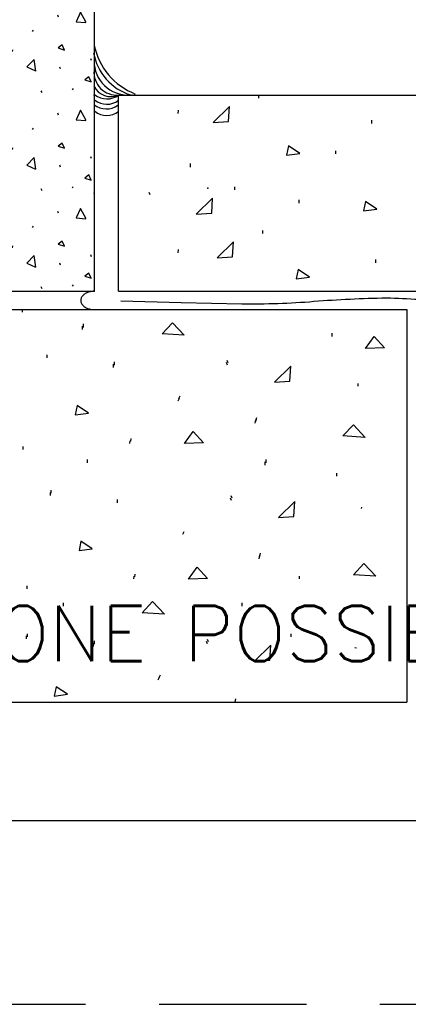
# Model space of a CAD drawing. Extents: x -4.7 to 12.3, y -5.1 to 5.9.
# Tile 14 of 24: x 5.559 to 6.219, y -5.122 to -3.449. Entities that reach past the tile are written whole.
import ezdxf
from ezdxf.enums import TextEntityAlignment as Align

# ---------------------------------------------------------------- set-up
doc = ezdxf.new("R2010")
doc.units = 0
doc.linetypes.add('HIDDEN', pattern=[0.375, 0.25, -0.125])
doc.layers.get('0').update_dxf_attribs({"linetype": 'CONTINUOUS'})
for name, color, linetype in [('29', 7, 'CONTINUOUS'), ('31', 7, 'CONTINUOUS'), ('32', 7, 'CONTINUOUS'), ('35', 7, 'CONTINUOUS'), ('50', 7, 'CONTINUOUS')]:
    doc.layers.add(name, color=color, linetype=linetype)
doc.styles.add('ROMANS', font='ROMANS')

# ---------------------------------------------------------------- blocks, each defined once
blk = doc.blocks.new('8CMU')
at = {"layer": '32', "linetype": 'CONTINUOUS'}
for p, q in [((0, 0.666667), (0, 0.03125)), ((0, 0.666667), (0.635417, 0.666667)), ((0.060199, 0.653298), (0.06159, 0.656419)), ((0.14241, 0.661275), (0.143801, 0.6644)), ((0.166667, 0.666667), (0.166667, 0.03125)), ((0.46875, 0.666667), (0.46875, 0.03125)), ((0.493007, 0.661275), (0.491616, 0.6644)), ((0.575217, 0.653298), (0.573827, 0.656419)), ((0.635417, 0.666667), (0.635417, 0.03125)), ((0.103563, 0.631099), (0.104949, 0.629017)), ((0.531854, 0.631099), (0.530467, 0.629017)), ((0.138629, 0.597822), (0.138977, 0.594701)), ((0.496788, 0.597822), (0.49644, 0.594701)), ((0.004008, 0.579411), (0.005395, 0.582536)), ((0.631409, 0.579411), (0.630022, 0.582536)), ((0.05673, 0.565189), (0.058121, 0.568314)), ((0.578686, 0.565189), (0.577296, 0.568314)), ((0.145039, 0.540572), (0.14643, 0.53849)), ((0.490378, 0.540572), (0.488987, 0.53849)), ((0.035516, 0.531743), (0.036902, 0.529661)), ((0.088297, 0.524954), (0.089688, 0.528076)), ((0.54712, 0.524954), (0.545729, 0.528076)), ((0.599901, 0.531743), (0.598514, 0.529661)), ((0.14241, 0.505025), (0.143801, 0.50815)), ((0.493007, 0.505025), (0.491616, 0.50815)), ((0.060199, 0.497048), (0.06159, 0.500169)), ((0.575217, 0.497048), (0.573827, 0.500169)), ((0.103563, 0.474849), (0.104949, 0.472767)), ((0.531854, 0.474849), (0.530467, 0.472767)), ((0.138629, 0.441572), (0.138977, 0.438451)), ((0.496788, 0.441572), (0.49644, 0.438451)), ((0.004008, 0.423161), (0.005395, 0.426286)), ((0.631409, 0.423161), (0.630022, 0.426286)), ((0.05673, 0.408939), (0.058121, 0.412064)), ((0.578686, 0.408939), (0.577296, 0.412064)), ((0.035516, 0.375493), (0.036902, 0.373411)), ((0.088297, 0.368704), (0.089688, 0.371826)), ((0.145039, 0.384322), (0.14643, 0.38224)), ((0.490378, 0.384322), (0.488987, 0.38224)), ((0.54712, 0.368704), (0.545729, 0.371826)), ((0.599901, 0.375493), (0.598514, 0.373411)), ((0.14241, 0.338358), (0.143801, 0.341483)), ((0.493007, 0.338358), (0.491616, 0.341483)), ((0.060199, 0.330382), (0.06159, 0.333503)), ((0.575217, 0.330382), (0.573827, 0.333503)), ((0.103563, 0.308182), (0.104949, 0.3061)), ((0.531854, 0.308182), (0.530467, 0.3061)), ((0.138629, 0.274905), (0.138977, 0.271784)), ((0.496788, 0.274905), (0.49644, 0.271784)), ((0.004008, 0.256495), (0.005395, 0.25962)), ((0.631409, 0.256495), (0.630022, 0.25962)), ((0.05673, 0.242272), (0.058121, 0.245397)), ((0.578686, 0.242272), (0.577296, 0.245397)), ((0.145039, 0.217655), (0.14643, 0.215573)), ((0.490378, 0.217655), (0.488987, 0.215573)), ((0.035516, 0.208827), (0.036902, 0.206745)), ((0.088297, 0.202038), (0.089688, 0.205159)), ((0.54712, 0.202038), (0.545729, 0.205159)), ((0.599901, 0.208827), (0.598514, 0.206745)), ((0.14241, 0.171691), (0.143801, 0.174816)), ((0.493007, 0.171691), (0.491616, 0.174816)), ((0.060199, 0.163715), (0.06159, 0.166836)), ((0.575217, 0.163715), (0.573827, 0.166836)), ((0.103563, 0.141516), (0.104949, 0.139434)), ((0.531854, 0.141516), (0.530467, 0.139434)), ((0.138629, 0.108238), (0.138977, 0.105117)), ((0.496788, 0.108238), (0.49644, 0.105117)), ((0.004008, 0.089828), (0.005395, 0.092953)), ((0.631409, 0.089828), (0.630022, 0.092953)), ((0.05673, 0.075605), (0.058121, 0.07873)), ((0.578686, 0.075605), (0.577296, 0.07873)), ((0.145039, 0.050988), (0.14643, 0.048906)), ((0.490378, 0.050988), (0.488987, 0.048906)), ((0, 0.036257), (0.007512, 0.03125)), ((0.035516, 0.04216), (0.036902, 0.040078)), ((0.088297, 0.035371), (0.089688, 0.038492)), ((0.54712, 0.035371), (0.545729, 0.038492)), ((0.599901, 0.04216), (0.598514, 0.040078)), ((0, 0.03125), (0.635417, 0.03125))]:
    blk.add_line(p, q, dxfattribs=at)
for points in [[(0.013371, 0.643935), (0.022738, 0.661622), (0.030023, 0.645322), (0.013719, 0.643935)], [(0.622046, 0.643935), (0.612678, 0.661622), (0.605393, 0.645322), (0.621698, 0.643935)], [(0.139984, 0.622079), (0.144145, 0.630751), (0.151082, 0.625548), (0.139984, 0.622079)], [(0.495432, 0.622079), (0.491272, 0.630751), (0.484335, 0.625548), (0.495432, 0.622079)], [(0.049863, 0.597283), (0.054023, 0.605954), (0.060961, 0.600751), (0.049863, 0.597283)], [(0.585553, 0.597283), (0.581393, 0.605954), (0.574456, 0.600751), (0.585553, 0.597283)], [(0.098934, 0.561603), (0.101684, 0.581427), (0.114105, 0.568599), (0.099258, 0.56172)], [(0.536483, 0.561603), (0.533733, 0.581427), (0.521311, 0.568599), (0.536159, 0.56172)], [(0.004699, 0.54299), (0.008863, 0.551661), (0.015801, 0.546458), (0.004699, 0.54299)], [(0.630717, 0.54299), (0.626553, 0.551661), (0.619616, 0.546458), (0.630717, 0.54299)], [(0.013371, 0.487685), (0.022738, 0.505372), (0.030023, 0.489072), (0.013719, 0.487685)], [(0.622046, 0.487685), (0.612678, 0.505372), (0.605393, 0.489072), (0.621698, 0.487685)], [(0.139984, 0.465829), (0.144145, 0.474501), (0.151082, 0.469298), (0.139984, 0.465829)], [(0.495432, 0.465829), (0.491272, 0.474501), (0.484335, 0.469298), (0.495432, 0.465829)], [(0.049863, 0.441033), (0.054023, 0.449704), (0.060961, 0.444501), (0.049863, 0.441033)], [(0.585553, 0.441033), (0.581393, 0.449704), (0.574456, 0.444501), (0.585553, 0.441033)], [(0.098934, 0.405353), (0.101684, 0.425177), (0.114105, 0.412349), (0.099258, 0.40547)], [(0.536483, 0.405353), (0.533733, 0.425177), (0.521311, 0.412349), (0.536159, 0.40547)], [(0.004699, 0.38674), (0.008863, 0.395411), (0.015801, 0.390208), (0.004699, 0.38674)], [(0.630717, 0.38674), (0.626553, 0.395411), (0.619616, 0.390208), (0.630717, 0.38674)], [(0.013371, 0.321018), (0.022738, 0.338706), (0.030023, 0.322405), (0.013719, 0.321018)], [(0.622046, 0.321018), (0.612678, 0.338706), (0.605393, 0.322405), (0.621698, 0.321018)], [(0.139984, 0.299163), (0.144145, 0.307835), (0.151082, 0.302632), (0.139984, 0.299163)], [(0.495432, 0.299163), (0.491272, 0.307835), (0.484335, 0.302632), (0.495432, 0.299163)], [(0.049863, 0.274366), (0.054023, 0.283038), (0.060961, 0.277835), (0.049863, 0.274366)], [(0.585553, 0.274366), (0.581393, 0.283038), (0.574456, 0.277835), (0.585553, 0.274366)], [(0.098934, 0.238686), (0.101684, 0.25851), (0.114105, 0.245682), (0.099258, 0.238803)], [(0.536483, 0.238686), (0.533733, 0.25851), (0.521311, 0.245682), (0.536159, 0.238803)], [(0.004699, 0.220073), (0.008863, 0.228745), (0.015801, 0.223542), (0.004699, 0.220073)], [(0.630717, 0.220073), (0.626553, 0.228745), (0.619616, 0.223542), (0.630717, 0.220073)], [(0.013371, 0.154352), (0.022738, 0.172039), (0.030023, 0.155738), (0.013719, 0.154352)], [(0.622046, 0.154352), (0.612678, 0.172039), (0.605393, 0.155738), (0.621698, 0.154352)], [(0.139984, 0.132496), (0.144145, 0.141168), (0.151082, 0.135965), (0.139984, 0.132496)], [(0.495432, 0.132496), (0.491272, 0.141168), (0.484335, 0.135965), (0.495432, 0.132496)], [(0.049863, 0.107699), (0.054023, 0.116371), (0.060961, 0.111168), (0.049863, 0.107699)], [(0.585553, 0.107699), (0.581393, 0.116371), (0.574456, 0.111168), (0.585553, 0.107699)], [(0.098934, 0.07202), (0.101684, 0.091844), (0.114105, 0.079016), (0.099258, 0.072137)], [(0.536483, 0.07202), (0.533733, 0.091844), (0.521311, 0.079016), (0.536159, 0.072137)], [(0.004699, 0.053406), (0.008863, 0.062078), (0.015801, 0.056875), (0.004699, 0.053406)], [(0.630717, 0.053406), (0.626553, 0.062078), (0.619616, 0.056875), (0.630717, 0.053406)]]:
    blk.add_lwpolyline(points, dxfattribs=at)
for points in [[(0.000001, 0, 0.023214), (0.003224, 0.000233, 0.02419), (0.00641, 0.000769, 0.024773), (0.009383, 0.001574, 0.027459), (0.012255, 0.002683, 0.02867), (0.014761, 0.00399, 0.033429), (0.017085, 0.005595, 0.035406), (0.01895, 0.007306, 0.042063), (0.020528, 0.00928, 0.044525), (0.021621, 0.011284, 0.050398), (0.022319, 0.013454, 0.051721), (0.022542, 0.015625, 0.051721), (0.022319, 0.017796, 0.050398), (0.021621, 0.019966, 0.044525), (0.020528, 0.02197, 0.042063), (0.01895, 0.023944, 0.035406), (0.017085, 0.025655, 0.033429), (0.014761, 0.02726, 0.02867), (0.012255, 0.028567, 0.027459), (0.009383, 0.029676, 0.024773), (0.00641, 0.030481, 0.02419), (0.003224, 0.031017, 0.023214), (0.000001, 0.03125)], [(0.635416, 0.03125, 0.023214), (0.632193, 0.031017, 0.02419), (0.629007, 0.030481, 0.024773), (0.626034, 0.029676, 0.027459), (0.623162, 0.028567, 0.02867), (0.620655, 0.02726, 0.033429), (0.618332, 0.025655, 0.035406), (0.616467, 0.023944, 0.042063), (0.614888, 0.02197, 0.044525), (0.613795, 0.019966, 0.050398), (0.613098, 0.017796, 0.051721), (0.612875, 0.015625, 0.051721), (0.613098, 0.013454, 0.050398), (0.613795, 0.011284, 0.044525), (0.614888, 0.00928, 0.042063), (0.616467, 0.007306, 0.035406), (0.618332, 0.005595, 0.033429), (0.620655, 0.00399, 0.02867), (0.623162, 0.002683, 0.027459), (0.626034, 0.001574, 0.024773), (0.629007, 0.000769, 0.02419), (0.632193, 0.000233, 0.023214), (0.635416, 0)]]:
    blk.add_lwpolyline(points, format="xyb", dxfattribs=at)
for p in [(0, 0.520833), (0.15625, 0.520833), (0.479167, 0.520833), (0.635417, 0.520833), (0, 0.364583), (0.15625, 0.364583), (0.479167, 0.364583), (0.635417, 0.364583), (0, 0.197917), (0.15625, 0.197917), (0.479167, 0.197917), (0.635417, 0.197917), (0, 0.03125), (0.15625, 0.03125), (0.479167, 0.03125), (0.635417, 0.03125)]:
    blk.add_point(p, dxfattribs=at)

msp = doc.modelspace()

# ---------------------------------------------------------------- linework, layer by layer
at = {"layer": '29', "linetype": 'CONTINUOUS'}
for p, q in [((5.726514, -3.910604), (5.726514, -3.577271)), ((5.726514, -3.577271), (7.401379, -3.577271)), ((5.726514, -3.910604), (7.401379, -3.910604)), ((4.549432, -3.941854), (6.216099, -3.941854)), ((6.216099, -3.941854), (6.216099, -4.608521)), ((4.549432, -4.608521), (6.216099, -4.608521))]:
    msp.add_line(p, q, dxfattribs=at)
msp.add_lwpolyline([(5.730268, -3.926951), (5.833036, -3.929459), (5.935805, -3.931967, 0.022819), (6.058616, -3.927756, -0.016257), (6.181445, -3.921934, -0.026747), (6.291735, -3.929703, 0.028963), (6.402021, -3.936984, 0.014467), (6.504788, -3.931898, -0.015142), (6.607557, -3.926951, -0.001878), (6.740404, -3.926366, -0.002525), (6.87325, -3.926951, -0.004206), (7.021138, -3.93033, 0.010098), (7.169022, -3.931967, 0.008161), (7.244216, -3.929198, -0.011636), (7.319414, -3.926951), (7.362025, -3.926951), (7.404637, -3.926951)], format="xyb", dxfattribs=at)
for centre, radius, start, end in [((5.797109, -3.469156), 0.114439, 191.684233, 248.408522), ((5.773414, -3.490603), 0.090395, 189.521658, 253.159133), ((5.743283, -3.519042), 0.058449, 186.280161, 277.454258), ((5.723681, -3.538437), 0.038937, 175.827119, 274.172881), ((5.713627, -3.548175), 0.031822, 204.942997, 293.889731), ((5.706666, -3.550759), 0.033118, 231.981883, 306.820678), ((5.705665, -3.567807), 0.033118, 231.981883, 306.820678), ((5.706666, -3.559785), 0.033118, 231.981883, 306.820678), ((5.706666, -3.57884), 0.033118, 231.981883, 306.820678)]:
    msp.add_arc(centre, radius, start, end, dxfattribs=at)
at = {"layer": '31', "linetype": 'CONTINUOUS'}
for p, q in [((5.965105, -3.582372), (5.965105, -3.57731)), ((5.827757, -3.608643), (5.828423, -3.602737)), ((6.157102, -3.625542), (6.157102, -3.619802)), ((6.095674, -3.677177), (6.095674, -3.672115)), ((5.849017, -3.69976), (5.849017, -3.693854)), ((5.780329, -3.746677), (5.778475, -3.742625)), ((5.924277, -3.738063), (5.924277, -3.733)), ((6.033297, -3.760887), (6.033297, -3.755147)), ((5.97187, -3.812522), (5.97187, -3.80746)), ((5.827757, -3.845563), (5.828423, -3.839656)), ((6.163866, -3.86246), (6.163866, -3.85672)), ((5.56323, -3.94615), (5.56323, -3.941854)), ((5.665486, -3.975743), (5.665486, -3.970004)), ((5.666953, -3.971982), (5.666953, -3.966242)), ((6.089599, -3.987301), (6.089599, -3.981561)), ((5.605526, -4.023617), (5.605526, -4.018555)), ((5.719432, -4.036273), (5.719432, -4.030544)), ((5.912984, -4.032232), (5.911297, -4.02818)), ((5.717965, -4.040035), (5.717965, -4.034306)), ((5.911517, -4.035993), (5.909829, -4.031941)), ((6.133479, -4.071621), (6.133479, -4.067069)), ((5.827652, -4.096743), (5.830017, -4.092181)), ((5.82912, -4.092982), (5.831484, -4.088419)), ((5.9586, -4.134879), (5.959788, -4.128973)), ((5.960068, -4.131117), (5.961255, -4.125211)), ((5.745809, -4.169129), (5.746319, -4.164577)), ((5.747276, -4.165367), (5.747786, -4.160815)), ((5.564698, -4.179307), (5.564698, -4.174245)), ((5.673717, -4.202132), (5.673717, -4.196392)), ((5.977301, -4.202132), (5.977301, -4.196392)), ((5.975833, -4.205893), (5.975833, -4.200154)), ((6.097257, -4.224927), (6.097257, -4.219865)), ((5.610823, -4.257529), (5.610823, -4.252466)), ((5.61229, -4.253767), (5.61229, -4.248704)), ((5.724729, -4.270185), (5.724729, -4.264456)), ((5.918281, -4.266143), (5.916594, -4.262091)), ((5.919749, -4.262382), (5.918061, -4.258329)), ((6.139452, -4.279583), (6.140104, -4.277633)), ((5.835884, -4.323132), (5.838249, -4.318569)), ((5.965365, -4.365029), (5.966552, -4.359122)), ((5.966832, -4.361267), (5.96802, -4.355361)), ((5.752573, -4.399279), (5.753083, -4.394727)), ((5.75404, -4.395517), (5.754551, -4.390965)), ((6.034271, -4.399279), (6.034271, -4.394727)), ((5.571462, -4.416225), (5.571462, -4.411163)), ((5.63313, -4.445819), (5.63313, -4.440079)), ((5.936714, -4.445819), (5.936714, -4.440079)), ((5.570236, -4.501216), (5.570236, -4.496154)), ((5.571703, -4.497454), (5.571703, -4.492392)), ((6.019901, -4.497454), (6.019901, -4.492392)), ((5.684142, -4.513872), (5.684142, -4.508143)), ((5.685609, -4.510111), (5.685609, -4.504382)), ((5.877694, -4.509831), (5.876007, -4.505779)), ((5.879161, -4.506069), (5.877474, -4.502017)), ((6.130835, -4.516711), (6.127909, -4.516527)), ((5.793829, -4.570581), (5.796194, -4.566018)), ((5.795297, -4.566819), (5.797661, -4.562257)), ((5.924816, -4.608521), (5.925965, -4.60281))]:
    msp.add_line(p, q, dxfattribs=at)
for points in [[(5.913637, -3.622029), (5.914991, -3.596549), (5.887147, -3.623716)], [(6.012189, -3.679404), (6.034803, -3.676539), (6.015564, -3.663549)], [(5.885132, -3.777719), (5.886309, -3.75224), (5.858632, -3.779406)], [(6.142758, -3.774208), (6.165372, -3.771344), (6.146133, -3.758354)], [(5.920401, -3.852178), (5.921755, -3.826699), (5.893911, -3.853866)], [(6.028523, -3.889717), (6.051138, -3.886853), (6.031898, -3.873863)], [(5.800599, -3.983117), (5.818151, -3.964055), (5.838234, -3.985482)], [(6.145904, -4.007957), (6.161091, -3.98754), (6.17831, -4.006947)], [(6.017443, -4.063273), (6.01913, -4.037794), (5.991286, -4.064961)], [(5.652609, -4.120648), (5.675224, -4.117784), (5.655984, -4.104794)], [(6.107768, -4.156521), (6.125997, -4.137458), (6.145404, -4.158885)], [(5.838734, -4.169419), (5.853422, -4.149003), (5.871141, -4.168409)], [(6.024207, -4.293423), (6.025895, -4.267944), (5.998051, -4.295111)], [(5.659374, -4.350798), (5.681988, -4.347934), (5.662749, -4.334944)], [(5.845499, -4.399569), (5.860186, -4.379152), (5.877905, -4.398559)], [(6.125984, -4.392328), (6.143536, -4.373266), (6.16362, -4.394693)], [(5.766776, -4.456954), (5.784328, -4.437892), (5.804411, -4.459319)], [(5.98362, -4.537111), (5.985307, -4.511632), (5.957464, -4.538798)], [(5.617319, -4.598247), (5.639934, -4.595383), (5.620694, -4.582393)]]:
    msp.add_lwpolyline(points, close=True, dxfattribs=at)
msp.add_point((5.878533, -3.735435), dxfattribs=at)
at = {"layer": '35', "linetype": 'CONTINUOUS'}
msp.add_line((3.983143, -4.80947), (12.108143, -4.80947), dxfattribs=at)
at = {"layer": '35', "linetype": 'HIDDEN'}
msp.add_lwpolyline([(-4.704357, -5.12197), (12.295643, -5.12197), (12.295643, 5.87803), (-4.704357, 5.87803)], close=True, dxfattribs=at)

# ---------------------------------------------------------------- block references
at = {"xscale": 0.999998, "yscale": 0.999998}
msp.add_blockref('8CMU', (5.049432, -3.941854), dxfattribs=at)

# ---------------------------------------------------------------- texts
at = {"layer": '50', "color": 1, "linetype": 'CONTINUOUS', "style": 'ROMANS'}
msp.add_text('FIGURE B.   ONE POSSIBLE DESIGN FOR A CRAWL-SPACE DEPRESSURIZATION SYSTEM', height=0.09375, dxfattribs=at).set_placement((4.629413, -4.445189), align=Align.TOP_LEFT)

doc.saveas('drawing.dxf')
